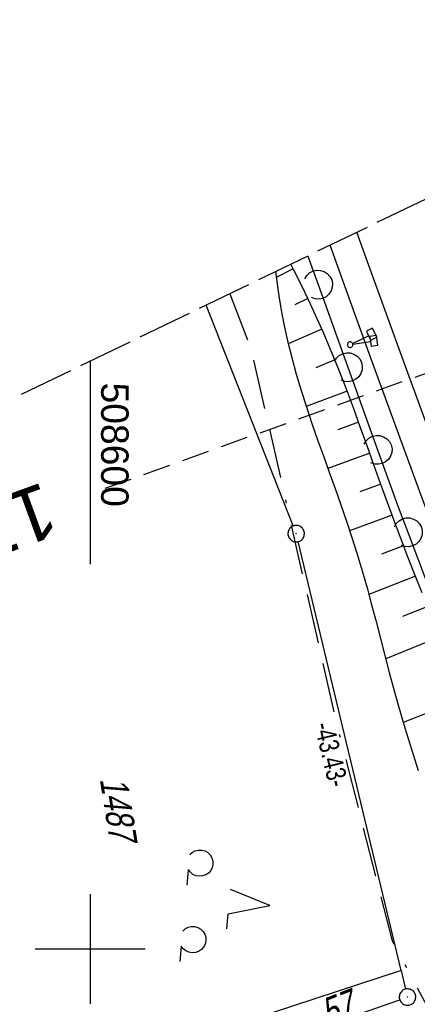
# Model space of a CAD drawing. Extents: x 508513 to 509174, y 450079 to 451036.
# Tile 45 of 51: x 508594 to 508630, y 450895 to 450985. Entities that reach past the tile are written whole.
import ezdxf
from ezdxf.enums import TextEntityAlignment as Align

# ---------------------------------------------------------------- set-up
doc = ezdxf.new("R2010")
doc.units = 0
doc.header["$LTSCALE"] = 10
doc.header["$MEASUREMENT"] = 0
for name, pattern in [('ACAD_ISO16W100', [73, 15, -6.5, 15, -6.5, 15, -7, 1, -7]), ('LT00', [0]), ('LT14', [0.6, 0.5, -0.1]), ('LT17', [0.15, 0.1, -0.05])]:
    doc.linetypes.add(name, pattern=pattern)
doc.layers.get('0').update_dxf_attribs({"linetype": 'LT00'})
for name, color, linetype in [('--EK_FBR', 250, 'LT00'), ('--EK_ST-93-1', 30, 'LT17'), ('--EL_DFK_AB_L', 21, 'LT00'), ('--EL_DFK_AB_P', 7, 'LT00'), ('ABSTAND', 8, 'LT00'), ('BAB-KABEL', 220, 'ACAD_ISO16W100'), ('DFK_AB_L', 21, 'LT00'), ('DFK_AB_P', 7, 'LT00'), ('DFK_FLUR_NR', 250, 'LT00'), ('DFK_KATASTER', 250, 'LT00'), ('DFK_NUTZUNG', 250, 'LT00'), ('V121_AFBR_BAB', 250, 'LT00'), ('V121_BOESCH', 250, 'LT00'), ('V121_BOSCHUNG', 250, 'LT00'), ('V121_LAERM', 11, 'LT00'), ('V121_LD_MARK', 250, 'LT00'), ('V121_RASTER', 250, 'LT00'), ('V121_SCHILD_K', 1, 'LT00'), ('V122_AFBR_BAB', 250, 'LT00'), ('V122_BOESCH', 250, 'LT00'), ('V122_BOSCHUNG', 250, 'LT00'), ('V122_LAERM', 11, 'LT00'), ('V122_LD_MARK', 250, 'LT00'), ('V122_RASTER', 250, 'LT00'), ('V122_SCHILD_K', 1, 'LT00')]:
    doc.layers.add(name, color=color, linetype=linetype)
doc.layers.add('-BLATT_122-RAND', color=7, linetype='LT14', plot=False)
doc.styles.add('Beschrift', font='ARIAL.TTF')
doc.styles.get("Standard").update_dxf_attribs({"font": 'ARIAL.TTF'})

# ---------------------------------------------------------------- blocks, each defined once
blk = doc.blocks.new('SYMB7201')
at = {"color": 0, "linetype": 'ByBlock'}
for p, q in [((0, 0.385), (-0.11, 0.015)), ((-0.255, -0.385), (-0.115, -0.385)), ((0.445, -0.385), (0.585, -0.385))]:
    blk.add_line(p, q, dxfattribs=at)
for points in [[(0.25, 0.015), (0.11, 0.015), (0, 0.385)], [(-0.393816, -0.383308), (-0.416239, -0.362945), (-0.432849, -0.337617), (-0.442589, -0.308936), (-0.444836, -0.27873), (-0.439449, -0.248923), (-0.426769, -0.221415), (-0.407606, -0.197958), (-0.38318, -0.180047), (-0.355047, -0.168823), (-0.325, -0.165), (-0.294953, -0.168823), (-0.26682, -0.180047), (-0.242394, -0.197959), (-0.223231, -0.221415), (-0.210551, -0.248923), (-0.205164, -0.27873), (-0.207411, -0.308936), (-0.21715, -0.337617), (-0.233761, -0.362945), (-0.256184, -0.383308)], [(0.306185, -0.383308), (0.283761, -0.362945), (0.267151, -0.337617), (0.257411, -0.308936), (0.255164, -0.27873), (0.260552, -0.248923), (0.273231, -0.221415), (0.292394, -0.197958), (0.31682, -0.180047), (0.344953, -0.168823), (0.375, -0.165), (0.405047, -0.168823), (0.43318, -0.180047), (0.457606, -0.197959), (0.476769, -0.221415), (0.489449, -0.248923), (0.494836, -0.27873), (0.492589, -0.308936), (0.48285, -0.337617), (0.466239, -0.362945), (0.443816, -0.383308)]]:
    blk.add_lwpolyline(points, dxfattribs=at)
blk = doc.blocks.new('SYMB0003')
at = {"color": 0, "linetype": 'ByBlock'}
for p, q in [((-0.015712, 0), (0.010166, 0.012015)), ((0, -0.021257), (-0.015712, 0)), ((0.010166, 0.012015), (0, -0.021257))]:
    blk.add_line(p, q, dxfattribs=at)
for points in [[(-0.031395, 0.499013), (-0.093691, 0.491144), (-0.154509, 0.475528), (-0.21289, 0.452414), (-0.267913, 0.422164), (-0.318712, 0.385257), (-0.364484, 0.342274), (-0.404509, 0.293893), (-0.438154, 0.240877), (-0.464888, 0.184062), (-0.484292, 0.124345), (-0.496058, 0.062667), (-0.5, 0)], [(-0.5, 0), (-0.496058, -0.062667), (-0.484292, -0.124345), (-0.464888, -0.184062), (-0.438154, -0.240877), (-0.404509, -0.293893), (-0.364485, -0.342274), (-0.318712, -0.385257), (-0.267914, -0.422164), (-0.21289, -0.452414), (-0.154509, -0.475529), (-0.093691, -0.491144), (-0.031395, -0.499014), (0.031395, -0.499014)], [(0.5, 0), (0.496057, 0.062667), (0.484292, 0.124345), (0.464888, 0.184062), (0.438153, 0.240877), (0.404509, 0.293893), (0.364484, 0.342274), (0.318712, 0.385257), (0.267913, 0.422164), (0.21289, 0.452414), (0.154509, 0.475528), (0.093691, 0.491144), (0.031395, 0.499013), (-0.031395, 0.499013)], [(0.031395, -0.499014), (0.093691, -0.491144), (0.154509, -0.475529), (0.21289, -0.452414), (0.267914, -0.422164), (0.318712, -0.385257), (0.364485, -0.342274), (0.404509, -0.293893), (0.438154, -0.240877), (0.464889, -0.184062), (0.484292, -0.124345), (0.496058, -0.062667), (0.5, 0)]]:
    blk.add_lwpolyline(points, dxfattribs=at)
blk = doc.blocks.new('SYMB1263')
at = {"color": 0, "linetype": 'ByBlock'}
for p, q in [((0.014231, 0.098982), (-0.014231, 0.098982)), ((-0.014231, -0.098982), (0.014232, -0.098982))]:
    blk.add_line(p, q, dxfattribs=at)
for points in [[(0, 0.1), (0, 0.75), (0.18, 0.75), (0.18, 1), (-0.18, 1), (-0.18, 0.75), (0, 0.75)], [(-0.014231, 0.098982), (-0.041542, 0.090963), (-0.065486, 0.075575), (-0.084125, 0.054064), (-0.095949, 0.028173), (-0.1, 0)], [(-0.1, 0), (-0.095949, -0.028173), (-0.084125, -0.054064), (-0.065486, -0.075575), (-0.041541, -0.090963), (-0.014231, -0.098982)], [(0.1, 0), (0.095949, 0.028173), (0.084125, 0.054064), (0.065486, 0.075575), (0.041541, 0.090963), (0.014231, 0.098982)], [(0.014232, -0.098982), (0.041542, -0.090963), (0.065486, -0.075575), (0.084125, -0.054064), (0.095949, -0.028173), (0.1, 0)]]:
    blk.add_lwpolyline(points, dxfattribs=at)
blk = doc.blocks.new('SYMB7122')
at = {"color": 0, "linetype": 'ByBlock'}
for points in [[(-0.109975, -0.002365), (-0.106745, 0.026562), (-0.096041, 0.053629), (-0.078613, 0.076941), (-0.055681, 0.094866), (-0.028851, 0.106149), (0, 0.11)], [(0, 0.11), (0.028851, 0.106149), (0.055681, 0.094866), (0.078613, 0.076941), (0.096041, 0.053629), (0.106745, 0.026562), (0.109975, -0.002365)], [(-0.075234, -0.080249), (-0.093647, -0.057708), (-0.105504, -0.031126), (-0.109975, -0.002365)], [(0.109975, -0.002365), (0.105504, -0.031126), (0.093647, -0.057708), (0.075234, -0.080249)]]:
    blk.add_lwpolyline(points, dxfattribs=at)

msp = doc.modelspace()

# ---------------------------------------------------------------- linework, layer by layer
at = {"layer": '--EK_FBR'}
for points in [[(508647.61, 450895.35), (508646.742, 450897.588), (508645.231, 450901.506), (508643.726, 450905.426), (508642.225, 450909.348), (508640.729, 450913.271), (508639.235, 450917.196), (508637.688, 450921.267), (508636.143, 450925.34), (508634.604, 450929.414), (508633.069, 450933.49), (508631.542, 450937.569), (508630.024, 450941.651), (508627.766, 450947.777), (508625.529, 450953.911), (508623.313, 450960.053), (508621.857, 450964.126)], [(508648.261, 450893.673), (508646.742, 450897.588), (508645.231, 450901.506), (508643.726, 450905.426), (508642.225, 450909.348), (508640.729, 450913.271), (508639.235, 450917.196), (508637.688, 450921.267), (508636.143, 450925.34), (508634.604, 450929.414), (508633.069, 450933.49), (508631.542, 450937.569), (508630.024, 450941.651), (508627.766, 450947.777), (508625.529, 450953.911), (508623.313, 450960.053), (508621.857, 450964.126)]]:
    msp.add_lwpolyline(points, dxfattribs=at)
at = {"layer": '--EK_ST-93-1', "ltscale": 2.5}
msp.add_line((508638.979, 450955.463), (508601.342, 450941.938), dxfattribs=at)
at = {"layer": '--EL_DFK_AB_L'}
for p, q in [((508618.485, 450938.537), (508610.557, 450958.658)), ((508628.32, 450898.039), (508618.936, 450937.11)), ((508628.32, 450898.039), (508628.726, 450896.338))]:
    msp.add_line(p, q, dxfattribs=at)
at = {"layer": '-BLATT_122-RAND'}
msp.add_lwpolyline([(508512.696, 450911.306), (508915.59, 450078.659), (509173.936, 450203.665), (508771.042, 451036.312), (508512.696, 450911.306)], dxfattribs=at)
at = {"layer": 'BAB-KABEL', "ltscale": 0.03, "flags": 128}
msp.add_lwpolyline([(508612.71, 450959.7), (508614.645, 450954.692), (508622.355, 450920.863), (508627.493, 450900.732), (508646.326, 450865.645), (508650.817, 450856.033), (508655.092, 450845.992), (508665.582, 450821.147), (508674.151, 450797.792), (508681.007, 450776.169), (508688.062, 450755.235), (508698.121, 450718.219), (508716.314, 450688.666), (508734.271, 450678.412), (508740.696, 450663.206), (508731.505, 450645.689), (508737.085, 450632.513), (508755.796, 450615.501), (508783.306, 450588.25), (508796.059, 450566.7), (508804.416, 450547.875), (508805.847, 450544.009), (508814.357, 450522.448), (508823.981, 450499.018), (508835.942, 450468.903), (508838.084, 450464.715), (508846.407, 450448.259), (508854.774, 450432.231), (508871.49, 450399.579), (508880.533, 450382.869), (508893.184, 450359.111), (508905.479, 450338.789), (508916.756, 450320.162), (508928.195, 450300.351), (508931.608, 450292.508), (508935.883, 450281.541), (508942.548, 450253.024), (508950.577, 450230.483), (508952.112, 450227.244), (508962.528, 450209.478), (508960.479, 450205.727), (508963.392, 450199.374), (508968.169, 450193.064), (508993.103, 450156.356), (508997.122, 450135.56), (509000.611, 450119.798)], dxfattribs=at)
at = {"layer": 'DFK_AB_L'}
for p, q in [((508618.485, 450938.537), (508610.557, 450958.658)), ((508628.32, 450898.039), (508618.936, 450937.11)), ((508628.32, 450898.039), (508628.726, 450896.338))]:
    msp.add_line(p, q, dxfattribs=at)
at = {"layer": 'DFK_KATASTER'}
for p, q in [((508628.32, 450898.039), (508605.12, 450890.429)), ((508619.069, 450892.194), (508628.192, 450895.364))]:
    msp.add_line(p, q, dxfattribs=at)
at = {"layer": 'V121_AFBR_BAB'}
msp.add_lwpolyline([(508647.61, 450895.35), (508646.742, 450897.588), (508645.231, 450901.506), (508643.726, 450905.426), (508642.225, 450909.348), (508640.729, 450913.271), (508639.235, 450917.196), (508637.688, 450921.267), (508636.143, 450925.34), (508634.604, 450929.414), (508633.069, 450933.49), (508631.542, 450937.569), (508630.024, 450941.651), (508627.766, 450947.777), (508625.529, 450953.911), (508623.313, 450960.053), (508621.857, 450964.126)], dxfattribs=at)
at = {"layer": 'V121_BOESCH'}
for points in [[(508616.878, 450961.717), (508616.997, 450960.803), (508617.186, 450959.508), (508617.4, 450958.219), (508617.642, 450956.937), (508617.977, 450955.408), (508618.355, 450953.889), (508618.771, 450952.38), (508619.22, 450950.877), (508619.697, 450949.381), (508620.195, 450947.89), (508620.71, 450946.402), (508621.235, 450944.916), (508621.767, 450943.432), (508622.298, 450941.947), (508622.824, 450940.46), (508623.34, 450938.97), (508623.839, 450937.475), (508624.317, 450935.975), (508624.776, 450934.444), (508625.213, 450932.907), (508625.632, 450931.366), (508626.039, 450929.821), (508626.439, 450928.276), (508626.838, 450926.73), (508627.24, 450925.185), (508627.651, 450923.644), (508628.077, 450922.106), (508628.649, 450920.144), (508629.249, 450918.189), (508629.873, 450916.242)], [(508630.238, 450932.437), (508629.597, 450934.034), (508628.965, 450935.636), (508628.345, 450937.242), (508627.703, 450938.956), (508627.074, 450940.676), (508626.454, 450942.399), (508625.838, 450944.124), (508625.222, 450945.848), (508624.602, 450947.571), (508623.973, 450949.289), (508623.33, 450951.001), (508622.669, 450952.706), (508621.985, 450954.4), (508621.275, 450956.083), (508620.533, 450957.752), (508619.881, 450959.146), (508619.207, 450960.532), (508618.517, 450961.91), (508618.271, 450962.391)]]:
    msp.add_lwpolyline(points, dxfattribs=at)
at = {"layer": 'V121_BOSCHUNG'}
for p, q in [((508618.484, 450961.974), (508616.944, 450961.196)), ((508619.828, 450959.256), (508618.624, 450958.679)), ((508621.099, 450956.485), (508618.043, 450955.131)), ((508622.282, 450953.672), (508620.546, 450952.96)), ((508623.393, 450950.836), (508619.685, 450949.416)), ((508624.447, 450947.998), (508622.544, 450947.299)), ((508625.466, 450945.167), (508621.641, 450943.781)), ((508626.474, 450942.342), (508624.562, 450941.649)), ((508627.492, 450939.529), (508623.629, 450938.11)), ((508628.538, 450936.738), (508626.54, 450935.984)), ((508629.622, 450933.971), (508625.377, 450932.308)), ((508630.737, 450931.209), (508628.447, 450930.289)), ((508631.866, 450928.44), (508626.916, 450926.429)), ((508634.111, 450922.841), (508628.504, 450920.633))]:
    msp.add_line(p, q, dxfattribs=at)
at = {"layer": 'V121_LAERM'}
for p, q in [((508619.813, 450963.137), (508620.752, 450960.529)), ((508620.752, 450960.529), (508623.462, 450953.002)), ((508623.462, 450953.002), (508626.172, 450945.475)), ((508628.925, 450937.963), (508631.766, 450930.485))]:
    msp.add_line(p, q, dxfattribs=at)
msp.add_lwpolyline([(508626.172, 450945.475), (508627.987, 450940.432), (508628.925, 450937.963)], dxfattribs=at)
at = {"layer": 'V121_LD_MARK'}
msp.add_lwpolyline([(508650.39, 450895.793), (508649.441, 450898.209), (508645.596, 450908.116), (508641.79, 450918.038), (508638.442, 450926.861), (508635.125, 450935.696), (508631.839, 450944.542), (508628.585, 450953.4), (508625.365, 450962.271), (508624.279, 450965.298)], dxfattribs=at)
at = {"layer": 'V121_RASTER'}
msp.add_line((508594.998, 450900), (508604.998, 450900), dxfattribs=at)
msp.add_line((508594.998, 450900), (508604.998, 450900), dxfattribs=at)
at = {"layer": 'V122_AFBR_BAB'}
msp.add_lwpolyline([(508648.261, 450893.673), (508646.742, 450897.588), (508645.231, 450901.506), (508643.726, 450905.426), (508642.225, 450909.348), (508640.729, 450913.271), (508639.235, 450917.196), (508637.688, 450921.267), (508636.143, 450925.34), (508634.604, 450929.414), (508633.069, 450933.49), (508631.542, 450937.569), (508630.024, 450941.651), (508627.766, 450947.777), (508625.529, 450953.911), (508623.313, 450960.053), (508621.857, 450964.126)], dxfattribs=at)
at = {"layer": 'V122_BOESCH'}
for points in [[(508616.878, 450961.717), (508616.997, 450960.803), (508617.186, 450959.508), (508617.4, 450958.219), (508617.642, 450956.937), (508617.977, 450955.408), (508618.355, 450953.889), (508618.771, 450952.38), (508619.22, 450950.877), (508619.697, 450949.381), (508620.195, 450947.89), (508620.71, 450946.402), (508621.235, 450944.917), (508621.767, 450943.432), (508622.298, 450941.947), (508622.824, 450940.46), (508623.34, 450938.97), (508623.839, 450937.475), (508624.317, 450935.975), (508624.776, 450934.444), (508625.213, 450932.907), (508625.632, 450931.366), (508626.039, 450929.821), (508626.439, 450928.276), (508626.838, 450926.73), (508627.24, 450925.185), (508627.651, 450923.644), (508628.077, 450922.106), (508628.649, 450920.144), (508629.249, 450918.189), (508629.873, 450916.242)], [(508630.238, 450932.437), (508629.597, 450934.034), (508628.965, 450935.636), (508628.345, 450937.242), (508627.703, 450938.956), (508627.074, 450940.676), (508626.454, 450942.399), (508625.838, 450944.124), (508625.222, 450945.848), (508624.602, 450947.571), (508623.973, 450949.289), (508623.33, 450951.002), (508622.669, 450952.706), (508621.985, 450954.4), (508621.275, 450956.083), (508620.533, 450957.752), (508619.881, 450959.146), (508619.207, 450960.532), (508618.517, 450961.91), (508618.271, 450962.391)]]:
    msp.add_lwpolyline(points, dxfattribs=at)
at = {"layer": 'V122_BOSCHUNG'}
for p, q in [((508618.484, 450961.974), (508616.944, 450961.196)), ((508619.828, 450959.256), (508618.624, 450958.679)), ((508621.099, 450956.485), (508618.043, 450955.131)), ((508622.282, 450953.672), (508620.546, 450952.96)), ((508623.393, 450950.836), (508619.685, 450949.416)), ((508624.447, 450947.998), (508622.544, 450947.299)), ((508625.466, 450945.167), (508621.641, 450943.781)), ((508626.474, 450942.342), (508624.562, 450941.649)), ((508627.492, 450939.529), (508623.629, 450938.11)), ((508628.538, 450936.738), (508626.54, 450935.984)), ((508629.622, 450933.972), (508625.377, 450932.308)), ((508630.737, 450931.209), (508628.447, 450930.289)), ((508631.866, 450928.44), (508626.916, 450926.429)), ((508634.11, 450922.841), (508628.504, 450920.633))]:
    msp.add_line(p, q, dxfattribs=at)
at = {"layer": 'V122_LAERM'}
for p, q in [((508619.813, 450963.137), (508620.752, 450960.529)), ((508620.752, 450960.529), (508623.462, 450953.002)), ((508623.462, 450953.002), (508626.172, 450945.475)), ((508628.925, 450937.963), (508631.766, 450930.485))]:
    msp.add_line(p, q, dxfattribs=at)
msp.add_lwpolyline([(508626.172, 450945.475), (508627.987, 450940.432), (508628.925, 450937.963)], dxfattribs=at)
at = {"layer": 'V122_LD_MARK'}
msp.add_lwpolyline([(508681.653, 450819.541), (508677.48, 450829.313), (508673.35, 450839.104), (508669.263, 450848.913), (508665.217, 450858.739), (508661.213, 450868.582), (508657.249, 450878.442), (508653.325, 450888.318), (508649.441, 450898.209), (508645.596, 450908.116), (508641.79, 450918.038), (508638.442, 450926.861), (508635.125, 450935.696), (508631.839, 450944.542), (508628.585, 450953.401), (508625.365, 450962.271), (508624.279, 450965.298)], dxfattribs=at)
at = {"layer": 'V122_RASTER'}
for p, q in [((508599.999, 450953.55), (508599.999, 450935.05)), ((508599.999, 450905), (508599.999, 450895)), ((508594.998, 450900), (508604.998, 450900))]:
    msp.add_line(p, q, dxfattribs=at)

# ---------------------------------------------------------------- block references
at = {"layer": '--EL_DFK_AB_P', "xscale": 1.500000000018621, "yscale": 1.5, "zscale": 1.5, "rotation": 264.7377099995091}
for p in [(508618.76, 450937.839), (508628.9, 450895.609)]:
    msp.add_blockref('SYMB0003', p, dxfattribs=at)
at = {"layer": 'DFK_AB_P', "xscale": 1.500000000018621, "yscale": 1.5, "zscale": 1.5, "rotation": 264.7377099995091}
for p in [(508618.76, 450937.839), (508628.9, 450895.609)]:
    msp.add_blockref('SYMB0003', p, dxfattribs=at)
at = {"layer": 'DFK_NUTZUNG', "xscale": 10.00000000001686, "yscale": 10, "zscale": 10, "rotation": 264.7377100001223}
msp.add_blockref('SYMB7201', (508612.522, 450904.316), dxfattribs=at)
at = {"layer": 'V121_LAERM', "xscale": 12, "yscale": 12, "zscale": 12}
for p, rotation in [((508620.752, 450960.529), 289.79904), ((508623.462, 450953.002), 289.79904), ((508626.172, 450945.475), 289.79904), ((508628.925, 450937.963), 290.80037)]:
    msp.add_blockref('SYMB7122', p, dxfattribs=dict(at, rotation=rotation))
at = {"layer": 'V121_SCHILD_K', "xscale": 2.5, "yscale": 2.5, "zscale": 2.5, "rotation": 279.0666}
msp.add_blockref('SYMB1263', (508623.669, 450955.062), dxfattribs=at)
at = {"layer": 'V122_LAERM', "xscale": 12, "yscale": 12, "zscale": 12}
for p, rotation in [((508620.752, 450960.529), 289.79864), ((508623.462, 450953.002), 289.79864), ((508626.172, 450945.475), 289.79864), ((508628.925, 450937.963), 290.80325)]:
    msp.add_blockref('SYMB7122', p, dxfattribs=dict(at, rotation=rotation))
at = {"layer": 'V122_SCHILD_K', "xscale": 2.5, "yscale": 2.5, "zscale": 2.5, "rotation": 295.821}
msp.add_blockref('SYMB1263', (508623.669, 450955.062), dxfattribs=at)

# ---------------------------------------------------------------- texts
at = {"layer": '--EK_ST-93-1', "style": 'Beschrift'}
msp.add_text('175,500', height=5, rotation=-159.99231, dxfattribs=at).set_placement((508596.619, 450940.239), align=Align.MIDDLE_LEFT)
at = {"layer": 'ABSTAND', "width": 0.75}
msp.add_text('-43.43-', height=1.8, rotation=-76.49228, dxfattribs=at).set_placement((508620.389, 450920.421))
at = {"layer": 'DFK_FLUR_NR', "oblique": 13.754, "width": 0.75}
for s, rotation, p in [('1487', 279.0666, (508600.868, 450915.476)), ('57', 21.30588, (508621.604, 450892.901))]:
    msp.add_text(s, height=2.5, rotation=rotation, dxfattribs=at).set_placement(p)
at = {"layer": 'V122_RASTER', "width": 0.972}
msp.add_text(' 508600', height=2.5, rotation=-89.99958, dxfattribs=at).set_placement((508600.999, 450952.55))

doc.saveas('drawing.dxf')
